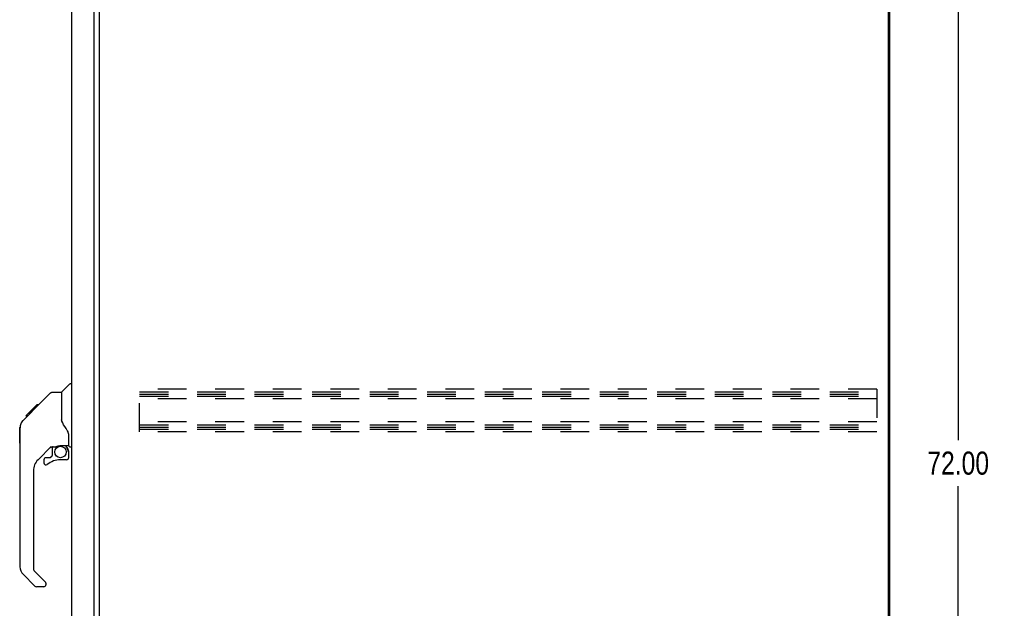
# Model space of a CAD drawing. Header units: inches. Extents: x 0 to 199, y 0 to 129.
# Tile 38 of 43: x 106 to 144, y 37 to 59. Entities that reach past the tile are written whole.
import ezdxf

# ---------------------------------------------------------------- set-up
doc = ezdxf.new("R2010")
doc.units = ezdxf.units.IN
doc.header["$LTSCALE"] = 10.923842
doc.header["$MEASUREMENT"] = 0
doc.linetypes.add('HIDDEN', pattern=[0.2, 0.1, -0.1])
doc.layers.get('0').update_dxf_attribs({"linetype": 'CONTINUOUS'})
doc.layers.add('DEFAULT_2', color=8, linetype='HIDDEN')
doc.layers.add('DIMENSIONS', color=7, linetype='CONTINUOUS')
doc.styles.get("Standard").update_dxf_attribs({"font": 'txt', "width": 0.8})
doc.dimstyles.new('DIMSTYLE_1', dxfattribs={"dimtxt": 0.876244, "dimasz": 1.168325, "dimexe": 0.09, "dimexo": 0.07, "dimgap": 0.0375, "dimtad": 0, "dimtih": 1, "dimtoh": 1, "dimzin": 4, "dimdsep": 46, "dimtxsty": 'Standard', "dimblk": '_FILLED', "dimblk1": '_FILLED', "dimblk2": '_FILLED', "dimcen": 0.09, "dimadec": 0, "dimazin": 0, "dimtfac": 1, "dimtofl": 0, "dimtmove": 0, "dimatfit": 3, "dimldrblk": '_FILLED', "dimfxl": 0, "dimtolj": 1, "dimtzin": 4, "dimarcsym": 0})

# ---------------------------------------------------------------- blocks, each defined once
blk = doc.blocks.new('_FILLED')
at = {"color": 0, "linetype": 'ByBlock'}
blk.add_solid([(0, 0), (-1, 0.2), (-1, -0.2)], dxfattribs=at)
blk = doc.blocks.new('*D3')
at = {"layer": 'DIMENSIONS', "color": 2, "linetype": 'Continuous'}
for p, q in [((140.105, 78.378), (143.127, 78.378)), ((142.076, 78.378), (142.076, 43.254)), ((142.076, 6.378), (142.076, 41.502)), ((140.105, 6.378), (143.127, 6.378))]:
    blk.add_line(p, q, dxfattribs=at)
at = {"layer": 'DIMENSIONS', "color": 2, "linetype": 'Continuous', "xscale": 1.1683254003, "yscale": 1.1683254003, "zscale": 1.1683254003}
for p, rotation in [((142.076, 78.378), 90), ((142.076, 6.378), 270)]:
    blk.add_blockref('_FILLED', p, dxfattribs=dict(at, rotation=rotation))
at = {"layer": 'DIMENSIONS', "color": 2, "linetype": 'Continuous', "insert": (142.076, 42.816), "char_height": 0.8762, "width": 3.50498, "attachment_point": 2, "line_spacing_factor": 0.9}
blk.add_mtext('72.00', dxfattribs=at)

msp = doc.modelspace()

# ---------------------------------------------------------------- linework, layer by layer
at = {"color": 3, "linetype": 'Continuous'}
for p, q in [((139.412, 78.211), (139.412, 6.544)), ((139.464, 78.274), (139.464, 6.482)), ((108.41, 13.374), (108.41, 75.381)), ((109.264, 13.252), (109.264, 75.504)), ((109.464, 13.67), (109.464, 75.085))]:
    msp.add_line(p, q, dxfattribs=at)
at = {"color": 7, "linetype": 'Continuous'}
for p, q in [((108.022, 45.072), (108.32, 45.37)), ((108.41, 45.382), (108.348, 45.382)), ((106.975, 44.42), (107.6, 45.044)), ((107.655, 45.067), (108.016, 45.067)), ((108.016, 45.067), (108.016, 43.962)), ((106.667, 44.178), (107.076, 44.587)), ((107.076, 44.587), (107.078, 44.589)), ((107.143, 44.587), (107.076, 44.587)), ((107.077, 44.588), (107.144, 44.588)), ((107.078, 44.589), (107.145, 44.589)), ((106.557, 44), (106.835, 44.278)), ((106.663, 44.174), (106.666, 44.177)), ((106.663, 44.174), (106.73, 44.174)), ((106.666, 44.177), (106.733, 44.177)), ((106.734, 44.178), (106.667, 44.178)), ((106.815, 44.259), (106.748, 44.259)), ((106.901, 44.345), (106.834, 44.345)), ((106.835, 44.279), (106.968, 44.412)), ((106.983, 44.427), (106.917, 44.427)), ((106.975, 44.42), (106.94, 44.384)), ((107.06, 44.504), (106.993, 44.504)), ((106.557, 44), (106.537, 43.979)), ((108.036, 43.97), (108.016, 44.025)), ((108.066, 43.902), (108.036, 43.97)), ((106.43, 43.14), (106.43, 43.727)), ((106.442, 38.438), (106.442, 43.723)), ((108.292, 43.039), (108.292, 43.446)), ((107.97, 43.041), (107.977, 43.041)), ((107.977, 43.041), (108.272, 43.041)), ((108.155, 43.041), (108.234, 42.961)), ((107.628, 43.005), (107.126, 42.503)), ((107.587, 42.588), (107.659, 42.66)), ((107.662, 42.995), (107.662, 42.668)), ((107.704, 43), (107.792, 43)), ((108.227, 42.954), (108.22, 42.947)), ((108.272, 42.822), (108.292, 42.822)), ((108.292, 42.585), (108.292, 42.822)), ((108.331, 43), (108.41, 43)), ((107.347, 42.506), (107.347, 42.387)), ((107.426, 42.585), (107.578, 42.585)), ((108.213, 42.506), (107.977, 42.506)), ((106.953, 42.086), (106.953, 38.353)), ((107.009, 37.708), (106.557, 38.16)), ((106.976, 38.297), (107.412, 37.862)), ((107.426, 37.828), (107.426, 37.764)), ((107.347, 37.685), (107.065, 37.685))]:
    msp.add_line(p, q, dxfattribs=at)
for points in [[(107.6, 45.044), (107.607, 45.05), (107.616, 45.056), (107.625, 45.061), (107.635, 45.064), (107.645, 45.066), (107.655, 45.067)], [(106.856, 44.3), (106.841, 44.285), (106.835, 44.278)], [(106.94, 44.384), (106.918, 44.362), (106.896, 44.34), (106.856, 44.3)], [(106.557, 44), (106.538, 43.98), (106.512, 43.947), (106.49, 43.911), (106.472, 43.874), (106.458, 43.834), (106.448, 43.794), (106.443, 43.752), (106.442, 43.723)], [(108.239, 43.617), (108.19, 43.687), (108.141, 43.764), (108.1, 43.835), (108.066, 43.902)], [(108.292, 43.446), (108.291, 43.47), (108.286, 43.505), (108.277, 43.539), (108.265, 43.571), (108.25, 43.6), (108.239, 43.617)], [(107.792, 43), (107.8, 43.001), (107.809, 43.003), (107.819, 43.006), (107.83, 43.01), (107.844, 43.014), (107.859, 43.02), (107.875, 43.025), (107.893, 43.03), (107.912, 43.034), (107.931, 43.038), (107.951, 43.04), (107.97, 43.041)], [(108.272, 42.822), (108.271, 42.836), (108.27, 42.85), (108.267, 42.864), (108.263, 42.877), (108.258, 42.89), (108.253, 42.903), (108.246, 42.915), (108.238, 42.926), (108.23, 42.937), (108.22, 42.947)], [(108.234, 42.961), (108.234, 42.961), (108.234, 42.961), (108.233, 42.96), (108.232, 42.959), (108.23, 42.958), (108.227, 42.954)]]:
    msp.add_lwpolyline(points, dxfattribs=at)
msp.add_circle((107.977, 42.801), 0.217, dxfattribs=at)
for centre, radius, start, end in [((108.348, 45.342), 0.0394, 90, 135), ((108.036, 45.059), 0.0197, 135, 180), ((106.449, 43.727), 0.0197, 110.9631, 180), ((106.449, 43.14), 0.0197, 180, 246.393), ((108.272, 43.061), 0.0197, 270, 360), ((108.331, 43.039), 0.0394, 180, 270), ((107.704, 42.803), 0.197, 90, 127.4405), ((107.65, 42.668), 0.0118, 315, 360), ((108.095, 42.822), 0.197, 0, 45), ((107.544, 42.086), 0.591, 135, 180), ((107.426, 42.506), 0.0787, 90, 180), ((107.426, 42.387), 0.0787, 180, 309.5212), ((107.977, 41.718), 0.787, 90, 129.5212), ((107.578, 42.596), 0.0118, 270, 315), ((108.213, 42.585), 0.0787, 270, 360), ((106.835, 38.438), 0.394, 180, 225), ((107.032, 38.353), 0.0787, 180, 225), ((107.379, 37.828), 0.0472, 0, 45), ((107.065, 37.764), 0.0787, 225, 270), ((107.347, 37.764), 0.0787, 270, 360)]:
    msp.add_arc(centre, radius, start, end, dxfattribs=at)
at = {"layer": 'DEFAULT_2', "color": 8, "linetype": 'HIDDEN'}
for p, q in [((110.985, 43.565), (110.985, 45.19)), ((138.985, 45.19), (110.985, 45.19)), ((110.985, 45.086), (138.985, 45.086)), ((110.985, 44.996), (138.985, 44.996)), ((110.985, 44.919), (138.985, 44.919)), ((138.985, 45.19), (138.985, 43.565)), ((138.985, 44.815), (110.985, 44.815)), ((138.985, 43.94), (110.985, 43.94)), ((110.985, 43.836), (138.985, 43.836)), ((110.985, 43.746), (138.985, 43.746)), ((110.985, 43.669), (138.985, 43.669)), ((138.985, 43.565), (110.985, 43.565))]:
    msp.add_line(p, q, dxfattribs=at)

# ---------------------------------------------------------------- dimensions: what is measured, and where the dimension line sits
at = {"layer": 'DIMENSIONS', "color": 2, "linetype": 'Continuous'}
dim = msp.add_linear_dim(base=(142.076, 78.378), p1=(140.035, 6.378), p2=(140.035, 78.378), angle=90, dimstyle='DIMSTYLE_1', dxfattribs=at)
dim.commit()
dim.dimension.update_dxf_attribs({"geometry": '*D3', "text_midpoint": (142.076, 42.378), "dimtype": 160})

doc.saveas('drawing.dxf')
